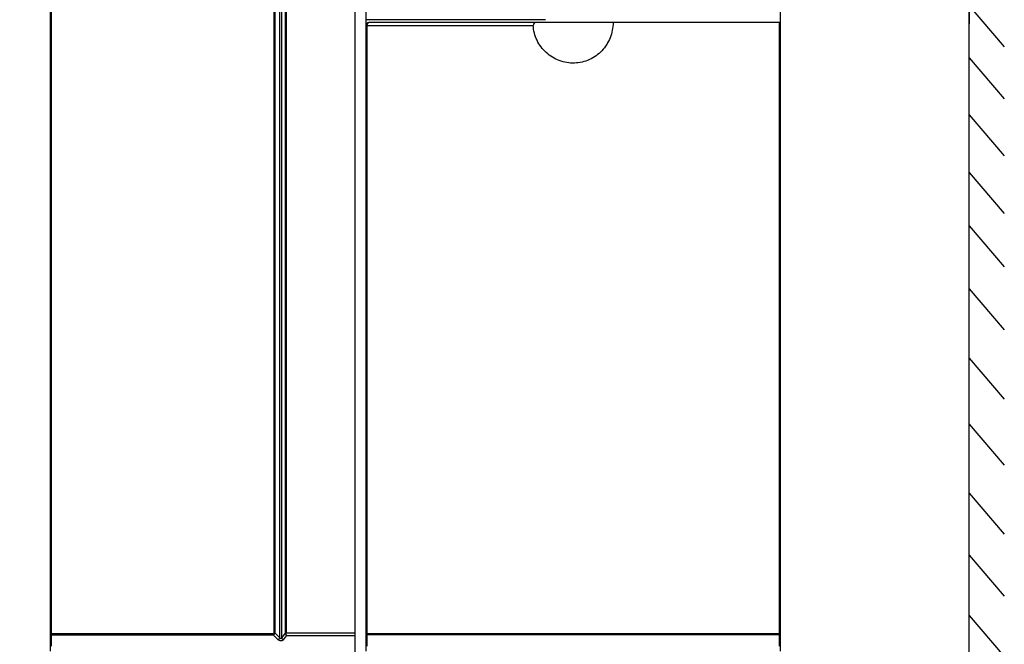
# Model space of a CAD drawing. Header units: millimetres. Extents: x 0 to 594, y 0 to 420.
# Tile 12 of 48: x 80 to 168, y 168 to 224. Entities that reach past the tile are written whole.
import ezdxf

# ---------------------------------------------------------------- set-up
doc = ezdxf.new("R2010")
doc.units = ezdxf.units.MM
doc.header["$LTSCALE"] = 32.67
doc.layers.get('0').update_dxf_attribs({"linetype": 'CONTINUOUS'})
doc.styles.get("Standard").update_dxf_attribs({"font": 'txt', "width": 0.8})
doc.dimstyles.new('DIMSTYLE_1', dxfattribs={"dimtxt": 3.5, "dimasz": 3.5, "dimexe": 1, "dimexo": 0, "dimgap": 0.875, "dimtad": 1, "dimlfac": 2, "dimdsep": 46, "dimtxsty": 'STANDARD', "dimblk": '_FILLED', "dimblk1": '_FILLED', "dimblk2": '_FILLED', "dimcen": 0.09, "dimclrt": 5, "dimadec": 0, "dimazin": 0, "dimtol": 1, "dimtp": 0.01, "dimtm": 0.01, "dimtfac": 1, "dimtofl": 0, "dimtmove": 0, "dimatfit": 3, "dimldrblk": '_FILLED', "dimfxl": 1, "dimtolj": 1, "dimarcsym": 0})

# ---------------------------------------------------------------- blocks, each defined once
blk = doc.blocks.new('_FILLED')
at = {"color": 0, "linetype": 'BYBLOCK'}
blk.add_solid([(0, 0), (-1, 0.143), (-1, -0.143)], dxfattribs=at)
blk = doc.blocks.new('*D2')
at = {"color": 2, "linetype": 'CONTINUOUS'}
for p, q in [((64.794, 228.633), (64.794, 228.758)), ((64.794, 214.186), (64.794, 228.633)), ((82.776, 228.633), (82.776, 228.758)), ((82.776, 214.186), (82.776, 228.633)), ((64.794, 227.758), (73.785, 227.758)), ((82.776, 227.758), (73.785, 227.758))]:
    blk.add_line(p, q, dxfattribs=at)
at = {"color": 2, "linetype": 'CONTINUOUS', "xscale": 3.5, "yscale": 3.5, "zscale": 3.5, "rotation": 180}
blk.add_blockref('_FILLED', (64.794, 227.758), dxfattribs=at)
at = {"color": 2, "linetype": 'CONTINUOUS', "xscale": 3.5, "yscale": 3.5, "zscale": 3.5}
blk.add_blockref('_FILLED', (82.776, 227.758), dxfattribs=at)
at = {"color": 5, "linetype": 'CONTINUOUS', "insert": (73.785, 232.133), "char_height": 3.5, "width": 5.6, "attachment_point": 2, "line_spacing_factor": 0.9}
blk.add_mtext('50', dxfattribs=at)
blk = doc.blocks.new('*D3')
at = {"color": 2, "linetype": 'CONTINUOUS'}
for p, q in [((148.291, 230.514), (148.291, 230.639)), ((165.232, 230.639), (165.232, 230.514)), ((148.291, 223.311), (148.291, 230.514)), ((165.232, 230.514), (165.232, 223.311)), ((148.291, 229.639), (156.761, 229.639)), ((165.232, 229.639), (156.761, 229.639))]:
    blk.add_line(p, q, dxfattribs=at)
at = {"color": 2, "linetype": 'CONTINUOUS', "xscale": 3.5, "yscale": 3.5, "zscale": 3.5, "rotation": 180}
blk.add_blockref('_FILLED', (148.291, 229.639), dxfattribs=at)
at = {"color": 2, "linetype": 'CONTINUOUS', "xscale": 3.5, "yscale": 3.5, "zscale": 3.5}
blk.add_blockref('_FILLED', (165.232, 229.639), dxfattribs=at)
at = {"color": 5, "linetype": 'CONTINUOUS', "insert": (156.761, 234.014), "char_height": 3.5, "width": 5.6, "attachment_point": 2, "line_spacing_factor": 0.9}
blk.add_mtext('50', dxfattribs=at)

msp = doc.modelspace()

# ---------------------------------------------------------------- linework, layer by layer
at = {"color": 7, "linetype": 'CONTINUOUS'}
for p, q in [((165.2316, 123.3607), (165.2316, 306.9407)), ((82.7758, 167.0344), (82.7758, 289.7844)), ((110.1058, 289.7844), (110.1058, 166.9094)), ((111.1058, 167.0344), (111.1058, 289.7863)), ((165.2316, 224.9111), (168.3857, 221.2315)), ((127.2008, 223.6725), (111.106, 223.6725)), ((148.2908, 167.0344), (148.2908, 223.6725)), ((148.291, 223.4094), (111.3558, 223.4094)), ((165.2316, 220.2594), (168.3857, 216.5798)), ((165.2316, 215.1507), (168.3857, 211.4711)), ((165.2316, 209.9695), (168.3857, 206.2899)), ((165.2316, 205.1795), (168.3857, 201.4998)), ((165.2316, 199.5164), (168.3857, 195.8368)), ((165.2316, 193.307), (168.3857, 189.6274)), ((165.2316, 187.3933), (168.3857, 183.7137)), ((165.2316, 181.1839), (168.3857, 177.5043)), ((165.2316, 175.6398), (168.3857, 171.9602)), ((165.2316, 170.2263), (168.3857, 166.5466)), ((82.8739, 167.4727), (82.8739, 168.4421)), ((102.7893, 168.4422), (103.2072, 168.046)), ((103.7011, 168.046), (103.9814, 168.4061)), ((111.2195, 167.4551), (111.2195, 168.4778)), ((148.178, 168.4778), (148.178, 167.4568))]:
    msp.add_line(p, q, dxfattribs=at)
at = {"color": 9, "linetype": 'CONTINUOUS'}
for p, q in [((82.864, 289.7844), (82.864, 168.6136)), ((102.8415, 289.7844), (102.8415, 168.6616)), ((102.9167, 289.7844), (102.9167, 168.6616)), ((103.3847, 168.2174), (103.3847, 289.7844)), ((103.5256, 289.7844), (103.5256, 168.2174)), ((103.8707, 168.6616), (103.8707, 289.7844)), ((103.9371, 289.7844), (103.9371, 168.6632)), ((111.2147, 223.1594), (111.1058, 223.1594)), ((111.2147, 168.5662), (111.2147, 223.1594)), ((111.2147, 223.1594), (126.1073, 223.1594)), ((148.1829, 223.4094), (148.1829, 168.5662)), ((82.7758, 168.6136), (82.8181, 168.6137)), ((82.8181, 168.6137), (82.864, 168.6136)), ((82.864, 168.6136), (102.8333, 168.6136)), ((102.7893, 168.4421), (82.874, 168.4421)), ((102.8415, 168.6616), (102.9167, 168.6616)), ((103.3847, 168.2174), (102.9167, 168.6616)), ((103.8707, 168.6616), (103.5256, 168.2174)), ((103.9371, 168.6632), (110.1058, 168.6632)), ((110.1058, 168.406), (103.9814, 168.406)), ((111.1058, 168.5662), (111.2147, 168.5662)), ((114.5108, 168.5662), (111.2147, 168.5662)), ((148.1779, 168.4778), (111.2194, 168.4778)), ((129.1208, 168.5662), (114.5108, 168.5662)), ((139.2033, 168.5662), (129.1208, 168.5662)), ((148.1829, 168.5662), (139.2033, 168.5662)), ((148.1829, 168.5662), (148.2908, 168.5662))]:
    msp.add_line(p, q, dxfattribs=at)
at = {"color": 7, "linetype": 'CONTINUOUS'}
msp.add_arc((111.3558, 223.1594), 0.25, 90.000455, 180, dxfattribs=at)
at = {"color": 9, "linetype": 'CONTINUOUS'}
for points in [[(111.2147, 223.1594), (111.2152, 223.2017), (111.2206, 223.2446), (111.2335, 223.2849)], [(82.864, 168.6136), (82.864, 168.5734), (82.8654, 168.5331), (82.8686, 168.493)], [(82.8686, 168.493), (82.87, 168.476), (82.8717, 168.459), (82.874, 168.4421)], [(102.8415, 168.6616), (102.8415, 168.6461), (102.8409, 168.6278), (102.8302, 168.6166)], [(102.9167, 168.6616), (102.9123, 168.6373), (102.9043, 168.6133), (102.8927, 168.5915)], [(111.2147, 168.5662), (111.2147, 168.5453), (111.2153, 168.5245), (111.2169, 168.5037)], [(111.2169, 168.5037), (111.2175, 168.495), (111.2183, 168.4864), (111.2194, 168.4778)]]:
    msp.add_open_spline(points, degree=3, dxfattribs=at)
for points, knots in [([(111.2335, 223.2849), (111.2395, 223.3032), (111.2615, 223.3573), (111.3151, 223.4094), (111.3557, 223.4094)], [0, 0, 0, 0, 0.3218795, 1, 1, 1, 1]), ([(82.8739, 168.4421), (82.8605, 168.4442), (82.8174, 168.4548), (82.7758, 168.4962), (82.7758, 168.5279)], [0, 0, 0, 0, 0.2986978, 1, 1, 1, 1]), ([(102.7893, 168.4421), (102.7929, 168.4544), (102.8088, 168.5112), (102.8229, 168.5686), (102.8333, 168.6136)], [0, 0, 0, 0, 0.2166614, 1, 1, 1, 1]), ([(102.7893, 168.4422), (102.7985, 168.4522), (102.8379, 168.4983), (102.8708, 168.5498), (102.8927, 168.5915)], [0, 0, 0, 0, 0.2239108, 1, 1, 1, 1]), ([(102.8333, 168.6136), (102.8472, 168.6081), (102.8646, 168.6012), (102.8824, 168.5953), (102.886, 168.5943)], [0, 0, 0, 0, 0.8014052, 1, 1, 1, 1]), ([(103.3847, 168.2174), (103.352, 168.1634), (103.2941, 168.1004), (103.2246, 168.0552), (103.2072, 168.046)], [0, 0, 0, 0, 0.7624192, 1, 1, 1, 1]), ([(103.7011, 168.0459), (103.6487, 167.9784), (103.457, 167.8901), (103.2772, 167.9818), (103.2072, 168.0459)], [0, 0, 0, 0, 0.4738582, 1, 1, 1, 1]), ([(103.5256, 168.2174), (103.5164, 168.1758), (103.4617, 168.0394), (103.3975, 168.1747), (103.3847, 168.2174)], [0, 0, 0, 0, 0.4885805, 1, 1, 1, 1]), ([(103.7011, 168.046), (103.6439, 168.0725), (103.5758, 168.1279), (103.5336, 168.1995), (103.5256, 168.2174)], [0, 0, 0, 0, 0.7626344, 1, 1, 1, 1]), ([(103.8707, 168.6616), (103.8751, 168.6617), (103.8972, 168.6624), (103.9194, 168.6627), (103.9371, 168.6632)], [0, 0, 0, 0, 0.1994825, 1, 1, 1, 1]), ([(103.9814, 168.4061), (103.9679, 168.423), (103.9145, 168.4996), (103.8795, 168.5904), (103.8707, 168.6616)], [0, 0, 0, 0, 0.232089, 1, 1, 1, 1]), ([(103.9814, 168.406), (103.9749, 168.4243), (103.9493, 168.5076), (103.9366, 168.5954), (103.9371, 168.6632)], [0, 0, 0, 0, 0.222047, 1, 1, 1, 1]), ([(111.2195, 168.4778), (111.2046, 168.4788), (111.1568, 168.4866), (111.1061, 168.5291), (111.1058, 168.5637)], [0, 0, 0, 0, 0.3021946, 1, 1, 1, 1]), ([(148.1779, 168.4778), (148.1787, 168.4841), (148.1819, 168.5134), (148.1829, 168.543), (148.1829, 168.5662)], [0, 0, 0, 0, 0.2151735, 1, 1, 1, 1]), ([(148.2908, 168.5662), (148.2908, 168.5435), (148.2587, 168.4938), (148.2064, 168.4797), (148.178, 168.4778)], [0, 0, 0, 0, 0.4428975, 1, 1, 1, 1])]:
    msp.add_open_spline(points, degree=3, knots=knots, dxfattribs=at)
at = {"color": 7, "linetype": 'CONTINUOUS'}
for points, knots in [([(126.3517, 223.4094), (126.2935, 223.4094), (126.1585, 223.3694), (126.1026, 223.2287), (126.1073, 223.1594)], [0, 0, 0, 0, 0.4556846, 1, 1, 1, 1]), ([(133.2745, 223.4094), (133.2745, 222.95), (133.0984, 222.0219), (132.3401, 220.8327), (131.1907, 220.0115), (129.8151, 219.6878), (128.4201, 219.914), (127.2157, 220.6526), (126.3775, 221.7871), (126.1386, 222.701), (126.1073, 223.1594)], [0, 0, 0, 0, 0.1250427, 0.2500392, 0.3750181, 0.4999992, 0.6249776, 0.7499643, 0.874962, 1, 1, 1, 1])]:
    msp.add_open_spline(points, degree=3, knots=knots, dxfattribs=at)

# ---------------------------------------------------------------- dimensions: what is measured, and where the dimension line sits
at = {"color": 2, "linetype": 'CONTINUOUS'}
for base, p1, p2, picture, middle in [((165.2316, 229.639), (148.2908, 223.3114), (165.2316, 223.3114), '*D3', (156.7612, 229.639)), ((82.7758, 227.7578), (64.7937, 214.1863), (82.7758, 214.1863), '*D2', (73.7848, 227.7578))]:
    dim = msp.add_linear_dim(base=base, p1=p1, p2=p2, text='50', dimstyle='DIMSTYLE_1', dxfattribs=at)
    dim.commit()
    dim.dimension.update_dxf_attribs({"geometry": picture, "text_midpoint": middle, "dimtype": 160})

doc.saveas('drawing.dxf')
